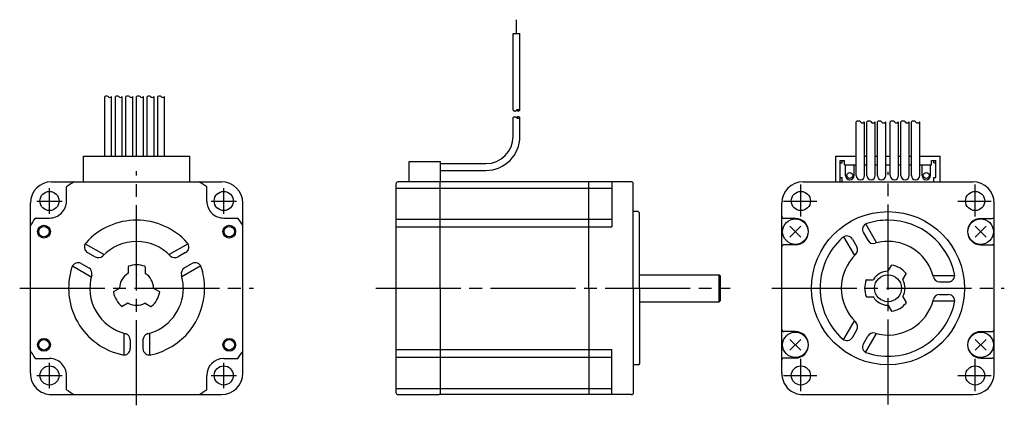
# Model space of a CAD drawing. Extents: x -204 to 27, y -28 to 63.
import ezdxf

# ---------------------------------------------------------------- set-up
doc = ezdxf.new("R2010")
doc.units = 0
doc.header["$PDSIZE"] = -0.5
doc.linetypes.add('CENTER', pattern=[27, 20, -2, 3, -2])
doc.layers.get('0').update_dxf_attribs({"linetype": 'CONTINUOUS'})

# ---------------------------------------------------------------- blocks, each defined once
blk = doc.blocks.new('A$C2FCF19ED')
for p, q in [((-87.4, 59.86), (-87.4, 63.11)), ((-88.2, 41.83), (-88.2, 59.86)), ((-88.2, 59.86), (-86.6, 59.86)), ((-86.6, 41.83), (-86.6, 59.86)), ((-184.3, 31), (-184.3, 45.03)), ((-182.7, 31), (-182.7, 45.03)), ((-181.8, 31), (-181.8, 45.03)), ((-180.2, 31), (-180.2, 45.03)), ((-179.3, 31), (-179.3, 45.03)), ((-177.7, 31), (-177.7, 45.03)), ((-176.8, 31), (-176.8, 45.03)), ((-175.2, 31), (-175.2, 45.03)), ((-174.3, 31), (-174.3, 45.03)), ((-172.7, 31), (-172.7, 45.03)), ((-171.8, 31), (-171.8, 45.03)), ((-170.2, 31), (-170.2, 45.03)), ((-88.2, 41.83), (-88.13, 41.77)), ((-88.13, 41.77), (-88.06, 41.72)), ((-88.06, 41.72), (-87.97, 41.67)), ((-87.64, 41.67), (-87.56, 41.72)), ((-87.56, 41.72), (-87.48, 41.77)), ((-87.48, 41.77), (-87.4, 41.83)), ((-87.4, 41.83), (-87.33, 41.89)), ((-87.34, 41.77), (-87.4, 41.83)), ((-87.26, 41.72), (-87.34, 41.77)), ((-87.33, 41.89), (-87.25, 41.95)), ((-87.18, 41.67), (-87.26, 41.72)), ((-87.25, 41.95), (-87.17, 41.99)), ((-87.17, 41.99), (-87.09, 42.02)), ((-87.09, 42.02), (-87, 42.03)), ((-87, 42.03), (-86.92, 42.02)), ((-86.92, 42.02), (-86.83, 41.99)), ((-86.83, 41.99), (-86.75, 41.95)), ((-86.75, 41.72), (-86.83, 41.67)), ((-86.75, 41.95), (-86.67, 41.89)), ((-86.67, 41.77), (-86.75, 41.72)), ((-86.67, 41.89), (-86.6, 41.83)), ((-86.6, 41.83), (-86.67, 41.77)), ((-88.2, 40.12), (-88.13, 40.18)), ((-88.2, 35.7), (-88.2, 40.12)), ((-88.13, 40.18), (-88.06, 40.23)), ((-88.06, 40.23), (-87.97, 40.28)), ((-87.97, 41.67), (-87.89, 41.64)), ((-87.97, 40.28), (-87.89, 40.31)), ((-87.89, 41.64), (-87.8, 41.63)), ((-87.89, 40.31), (-87.8, 40.32)), ((-87.8, 41.63), (-87.72, 41.64)), ((-87.8, 40.32), (-87.72, 40.3)), ((-87.72, 41.64), (-87.64, 41.67)), ((-87.72, 40.3), (-87.64, 40.27)), ((-87.64, 40.27), (-87.56, 40.23)), ((-87.56, 40.23), (-87.48, 40.17)), ((-87.48, 40.17), (-87.4, 40.12)), ((-87.34, 40.18), (-87.4, 40.12)), ((-87.4, 40.12), (-87.33, 40.06)), ((-87.26, 40.23), (-87.34, 40.18)), ((-87.33, 40.06), (-87.25, 40)), ((-87.18, 40.28), (-87.26, 40.23)), ((-87.25, 40), (-87.17, 39.96)), ((-87.09, 41.64), (-87.18, 41.67)), ((-87.09, 40.3), (-87.18, 40.28)), ((-87.17, 39.96), (-87.09, 39.93)), ((-87, 41.63), (-87.09, 41.64)), ((-87, 40.32), (-87.09, 40.3)), ((-87.09, 39.93), (-87, 39.92)), ((-86.92, 41.64), (-87, 41.63)), ((-86.92, 40.3), (-87, 40.32)), ((-87, 39.92), (-86.92, 39.93)), ((-86.83, 41.67), (-86.92, 41.64)), ((-86.83, 40.28), (-86.92, 40.3)), ((-86.92, 39.93), (-86.83, 39.95)), ((-86.75, 40.23), (-86.83, 40.28)), ((-86.83, 39.95), (-86.75, 40)), ((-86.67, 40.18), (-86.75, 40.23)), ((-86.75, 40), (-86.67, 40.05)), ((-86.6, 40.12), (-86.67, 40.18)), ((-86.67, 40.05), (-86.6, 40.12)), ((-86.6, 35.7), (-86.6, 40.12)), ((-7.5, 26.5), (-7.5, 39.07)), ((-5.5, 26.5), (-5.5, 39.07)), ((-5, 26.5), (-5, 39.07)), ((-3, 26.5), (-3, 39.07)), ((-2.5, 26.5), (-2.5, 39.07)), ((-0.5, 26.5), (-0.5, 39.07)), ((0.5, 26.5), (0.5, 39.07)), ((2.5, 26.5), (2.5, 39.07)), ((3, 26.5), (3, 39.07)), ((5, 26.5), (5, 39.07)), ((5.5, 26.5), (5.5, 39.07)), ((7.5, 26.5), (7.5, 39.07)), ((-189.3, 25), (-189.3, 31)), ((-189.3, 31), (-164.3, 31)), ((-164.3, 25), (-164.3, 31)), ((-12.25, 25), (-12.25, 31)), ((-12.25, 31), (-7.5, 31)), ((-5.5, 31), (-5, 31)), ((-3, 31), (-2.5, 31)), ((-0.5, 31), (0.5, 31)), ((2.5, 31), (3, 31)), ((5, 31), (5.5, 31)), ((7.5, 31), (12.25, 31)), ((12.25, 25), (12.25, 31)), ((-112.7, 25), (-112.7, 29.8)), ((-112.7, 29.8), (-105.4, 29.8)), ((-105.4, 29.3), (-94.6, 29.3)), ((-11.25, 25), (-11.25, 30)), ((-11.25, 30), (-10.25, 30)), ((-11.25, 29.5), (-10.75, 29.5)), ((-10.75, 29.5), (-10.75, 30)), ((-10.25, 29), (-10.25, 30)), ((-10.25, 29), (-7.5, 29)), ((-10, 26.5), (-10, 29)), ((-8, 26.5), (-8, 29)), ((-5.5, 29), (-5, 29)), ((-3, 29), (-2.5, 29)), ((-0.5, 29), (0.5, 29)), ((2.5, 29), (3, 29)), ((5, 29), (5.5, 29)), ((7.5, 29), (10.25, 29)), ((8, 26.5), (8, 29)), ((10, 26.5), (10, 29)), ((10.25, 30), (11.25, 30)), ((10.25, 29), (10.25, 30)), ((10.75, 29.5), (10.75, 30)), ((10.75, 29.5), (11.25, 29.5)), ((11.25, 26), (11.25, 30)), ((-105.4, 27.7), (-94.6, 27.7)), ((-11.25, 26), (-10.75, 26)), ((-10.75, 25), (-10.75, 26)), ((10.75, 26), (11.25, 26)), ((10.75, 25), (10.75, 26)), ((-196.8, 25), (-156.8, 25)), ((-193.3, 20.5), (-193.3, 23.85)), ((-191.5, 25), (-176.8, 25)), ((-176.8, 25), (-162.1, 25)), ((-160.3, 20.5), (-160.3, 23.85)), ((-115.8, 24.5), (-115.8, -24.5)), ((-70.2, 25), (-115.3, 25)), ((-105.4, 0), (-105.4, 25)), ((-70.4, 0), (-70.4, 25)), ((-60.39, 25), (-70.2, 25)), ((-65, 25), (-65, 14.4)), ((-60, 0), (-60, 24.8)), ((-20, 25), (20, 25)), ((-201.8, -20), (-201.8, 20)), ((-151.8, -20), (-151.8, 20)), ((-25, -20), (-25, 20)), ((25, -20), (25, 20)), ((-200.65, 16.5), (-197.3, 16.5)), ((-156.3, 16.5), (-152.95, 16.5)), ((-58.8, 18), (-60, 18)), ((-58.5, 17.72), (-58.64, 17.91)), ((-58.5, 10.5), (-58.5, 17.72)), ((-21.8, 16.4), (-24.5, 16.4)), ((21.8, 16.4), (24.5, 16.4)), ((-201.8, 0), (-201.8, 14.7)), ((-151.8, 0), (-151.8, 14.7)), ((-20.53, 12.03), (-23.07, 14.57)), ((-20.53, 14.57), (-23.07, 12.03)), ((-5.24, 15.08), (-2.69, 10.67)), ((20.53, 14.57), (23.07, 12.03)), ((20.53, 12.03), (23.07, 14.57)), ((-10.46, 12.11), (-7.89, 7.67)), ((-5.79, 13.04), (-4.77, 11.26)), ((-188.91, 10.46), (-184.47, 7.89)), ((-164.69, 10.46), (-169.13, 7.89)), ((-58.5, 0), (-58.5, 10.5)), ((-21.78, 10.2), (-24.5, 10.2)), ((-8.39, 11.54), (-7.37, 9.76)), ((21.78, 10.2), (24.5, 10.2)), ((-188.34, 8.39), (-186.56, 7.37)), ((-165.26, 8.39), (-167.04, 7.37)), ((-191.91, 5.26), (-187.47, 2.69)), ((-189.84, 5.79), (-188.06, 4.77)), ((-178.8, 5.05), (-178.8, 3.52)), ((-174.8, 5.05), (-174.8, 3.52)), ((-161.72, 5.24), (-166.13, 2.69)), ((-163.76, 5.79), (-165.54, 4.77)), ((0.03, 4.05), (0.8, 5.38)), ((-58.5, 3.17), (-39.7, 3.17)), ((-39.7, -3.18), (-39.7, 3.17)), ((-39.7, 3.17), (-39.4, 2.87)), ((-39.4, -2.88), (-39.4, 2.87)), ((3.49, 2.05), (4.26, 3.38)), ((10.58, 3), (15.72, 3)), ((-201.8, -14.7), (-201.8, 0)), ((-151.8, -14.7), (-151.8, 0)), ((-5.05, 2), (-3.52, 2)), ((12.13, 1.5), (14.19, 1.5)), ((-180.85, -0.03), (-182.18, -0.8)), ((-172.75, -0.03), (-171.42, -0.8)), ((-105.4, 0), (-105.4, -25)), ((-70.4, 0), (-70.4, -25)), ((-60, 0), (-60, -24.8)), ((-58.5, 0), (-58.5, -10.5)), ((-5.05, -2), (-3.52, -2)), ((3.49, -2.05), (4.26, -3.38)), ((12.13, -1.5), (14.19, -1.5)), ((-178.85, -3.49), (-180.18, -4.26)), ((-174.75, -3.49), (-173.42, -4.26)), ((-58.5, -3.18), (-39.7, -3.18)), ((-39.7, -3.18), (-39.4, -2.88)), ((0.03, -4.05), (0.8, -5.38)), ((10.58, -3), (15.72, -3)), ((-10.46, -12.11), (-7.89, -7.67)), ((-179.8, -10.58), (-179.8, -15.72)), ((-173.8, -10.58), (-173.8, -15.72)), ((-58.5, -10.5), (-58.5, -17.72)), ((-21.78, -10.2), (-24.5, -10.2)), ((-8.39, -11.54), (-7.37, -9.76)), ((-5.79, -13.04), (-4.77, -11.26)), ((-5.26, -15.11), (-2.69, -10.67)), ((21.78, -10.2), (24.5, -10.2)), ((-178.3, -12.13), (-178.3, -14.19)), ((-175.3, -12.13), (-175.3, -14.19)), ((-20.53, -14.57), (-23.07, -12.03)), ((-20.53, -12.03), (-23.07, -14.57)), ((20.53, -12.03), (23.07, -14.57)), ((20.53, -14.57), (23.07, -12.03)), ((-65, -25), (-65, -14.4)), ((-200.65, -16.5), (-197.3, -16.5)), ((-156.3, -16.5), (-152.95, -16.5)), ((-58.8, -18), (-60, -18)), ((-58.5, -17.72), (-58.64, -17.91)), ((-21.8, -16.4), (-24.5, -16.4)), ((21.8, -16.4), (24.5, -16.4)), ((-193.3, -23.85), (-193.3, -20.5)), ((-160.3, -23.85), (-160.3, -20.5)), ((-196.8, -25), (-156.8, -25)), ((-191.5, -25), (-176.8, -25)), ((-176.8, -25), (-162.1, -25)), ((-115.3, -25), (-105.6, -25)), ((-70.2, -25), (-105.6, -25)), ((-60.39, -25), (-70.2, -25)), ((-20, -25), (20, -25))]:
    blk.add_line(p, q)
at = {"ltscale": 0.89203}
blk.add_line((-105.4, 29.8), (-105.4, 25), dxfattribs=at)
at = {"linetype": 'CENTER'}
for p, q in [((-176.8, -27.51), (-176.8, 27.51)), ((0, -27.36), (0, 27.36)), ((-197.3, 17.52), (-197.3, 23.48)), ((-156.3, 17.52), (-156.3, 23.48)), ((-20.5, 16.84), (-20.5, 24.39)), ((20.5, 16.84), (20.5, 24.39)), ((-200.28, 20.5), (-194.32, 20.5)), ((-159.28, 20.5), (-153.32, 20.5)), ((-24.56, 20.5), (-16.75, 20.5)), ((16.44, 20.5), (24.25, 20.5)), ((-27.36, 0), (27.36, 0)), ((-204.31, 0), (-149.29, 0)), ((-120.52, 0), (-37.17, 0)), ((-197.3, -23.48), (-197.3, -17.52)), ((-156.3, -23.48), (-156.3, -17.52)), ((-20.5, -24.16), (-20.5, -16.61)), ((20.5, -24.16), (20.5, -16.61)), ((-200.28, -20.5), (-194.32, -20.5)), ((-159.28, -20.5), (-153.32, -20.5)), ((-24.56, -20.5), (-16.75, -20.5)), ((16.44, -20.5), (24.25, -20.5))]:
    blk.add_line(p, q, dxfattribs=at)
at = {"ltscale": 0.618288}
for p, q in [((-115.8, 23.55), (-65, 23.55)), ((-115.8, 16.2), (-65, 16.2)), ((-115.8, 14.4), (-65, 14.4)), ((-115.8, -14.4), (-65, -14.4)), ((-115.8, -16.2), (-65, -16.2)), ((-115.8, -23.55), (-65, -23.55))]:
    blk.add_line(p, q, dxfattribs=at)
for centre, radius in [((-9, 26.5), 0.7), ((9, 26.5), 0.7), ((-21.8, 13.3), 3), ((0, 0), 18), ((21.8, 13.3), 3), ((-198.6, 13.3), 1.5), ((-198.6, 13.3), 1.23), ((-155, 13.3), 1.5), ((-155, 13.3), 1.23), ((0, 0), 3.17), ((-21.8, -13.3), 3), ((21.8, -13.3), 3), ((-198.6, -13.3), 1.5), ((-198.6, -13.3), 1.23), ((-155, -13.3), 1.5), ((-155, -13.3), 1.23)]:
    blk.add_circle(centre, radius)
for centre in [(-197.3, 20.5), (-156.3, 20.5), (-20.5, 20.5), (20.5, 20.5), (-197.3, -20.5), (-156.3, -20.5), (-20.5, -20.5), (20.5, -20.5)]:
    blk.add_circle(centre, 2.25, dxfattribs=at)
at = {"ltscale": 0.89203}
for centre, radius, start, end in [((-183.9, 44.54), 0.636, 50.9985, 129.0015), ((-183.1, 45.35), 0.514, 218.4912, 320.7509), ((-181.4, 44.54), 0.636, 50.9985, 129.0015), ((-180.6, 45.35), 0.514, 218.4912, 320.7509), ((-178.9, 44.54), 0.636, 50.9985, 129.0015), ((-178.1, 45.35), 0.514, 218.4912, 320.7509), ((-176.4, 44.54), 0.636, 50.9985, 129.0015), ((-175.6, 45.35), 0.514, 218.4912, 320.7509), ((-173.9, 44.54), 0.636, 50.9985, 129.0015), ((-173.1, 45.35), 0.514, 218.4912, 320.7509), ((-171.4, 44.54), 0.636, 50.9985, 129.0015), ((-170.6, 45.35), 0.514, 218.4912, 320.7509), ((-7, 38.61), 0.679, 42.5823, 137.4177), ((-6, 39.52), 0.673, 222.0191, 317.9809), ((-4.5, 38.61), 0.679, 42.5823, 137.4177), ((-3.5, 39.52), 0.673, 222.0191, 317.9809), ((-2, 38.61), 0.679, 42.5823, 137.4177), ((-1, 39.52), 0.673, 222.0191, 317.9809), ((1, 38.61), 0.679, 42.5823, 137.4177), ((2, 39.52), 0.673, 222.0191, 317.9809), ((3.5, 38.61), 0.679, 42.5823, 137.4177), ((4.5, 39.52), 0.673, 222.0191, 317.9809), ((6, 38.61), 0.679, 42.5823, 137.4177), ((7, 39.52), 0.673, 222.0191, 317.9809)]:
    blk.add_arc(centre, radius, start, end, dxfattribs=at)
for centre, radius, start, end in [((-94.6, 35.7), 8, 270, 0), ((-94.6, 35.7), 6.4, 270, 0), ((-9, 26.5), 1, 179.9999, 359.9998), ((-6.5, 26.5), 1, 179.9999, 359.9998), ((-4, 26.5), 1, 179.9999, 359.9998), ((-1.5, 26.5), 1, 179.9999, 359.9998), ((1.5, 26.5), 1, 179.9999, 359.9998), ((4, 26.5), 1, 179.9999, 359.9998), ((6.5, 26.5), 1, 179.9999, 359.9998), ((9, 26.5), 1, 179.9999, 359.9998), ((-196.8, 20), 5, 90, 179.9999), ((-176.8, 0), 29, 120.4503, 124.6781), ((-176.8, 0), 29, 55.3219, 59.5497), ((-156.8, 20), 5, 0, 90), ((-115.3, 24.5), 0.5, 90, 180), ((-60.4, 24.5), 0.5, 36.8699, 90), ((-20, 20), 5, 90, 179.9999), ((20, 20), 5, 0, 90), ((-197.3, 20.5), 4, 269.9998, 0), ((-156.3, 20.5), 4, 179.9999, 270), ((-176.8, 0), 29, 145.3219, 149.5497), ((-176.8, 0), 29, 30.4503, 34.6781), ((-58.8, 17.8), 0.2, 35.0004, 90), ((-24.5, 16.9), 0.5, 180, 270), ((-21.8, 13.3), 3.1, 270, 90), ((21.8, 13.3), 3.1, 90, 270), ((24.5, 16.9), 0.5, 270, 0), ((-176.8, 0), 16, 41.9403, 138.0595), ((-4.5, 13.79), 1.5, 108.0572, 210.0008), ((0, 0), 16, 90, 108.0592), ((0, 0), 16, 11.9405, 89.9999), ((0, 0), 16, 131.9403, 228.0595), ((-9.69, 10.79), 1.5, 29.9993, 131.9392), ((-187.59, 9.69), 1.5, 138.0607, 240.0007), ((-176.8, 0), 11, 43.8863, 136.1134), ((-166.01, 9.69), 1.5, 299.9993, 41.9392), ((-24.5, 9.7), 0.5, 90, 180), ((-8.67, 9.01), 1.5, 313.8879, 29.999), ((-3.47, 12.01), 1.5, 210.0002, 286.1135), ((0, 0), 11, 90, 106.1134), ((0, 0), 11, 13.8866, 89.9999), ((24.5, 9.7), 0.5, 0, 90), ((-185.81, 8.67), 1.5, 240, 316.1135), ((-167.79, 8.67), 1.5, 223.8879, 299.999), ((0, 0), 11, 133.8863, 226.1134), ((-176.8, 0), 16, 161.9407, 258.0593), ((-190.59, 4.5), 1.5, 59.9988, 161.9428), ((-188.81, 3.47), 1.5, 343.886, 59.9996), ((-178.7, 5.05), 0.1, 110.6033, 180.0071), ((-176.8, 0), 5.5, 69.3993, 110.6006), ((-174.9, 5.05), 0.1, 359.9928, 69.3968), ((-164.79, 3.47), 1.5, 120.0002, 196.1135), ((-163.01, 4.5), 1.5, 18.0572, 120.0008), ((-176.8, 0), 16, 360, 18.0592), ((0.88, 5.33), 0.1, 80.6004, 150.0011), ((0, 0), 5.5, 39.3996, 80.6008), ((-176.8, 0), 11, 163.8865, 256.1133), ((-176.8, 0), 4, 120.8099, 179.1912), ((-178.9, 3.52), 0.1, 300.8216, 0.023), ((-174.7, 3.52), 0.1, 179.9768, 239.1782), ((-176.8, 0), 4, 0.8109, 59.1901), ((-176.8, 0), 11, 360, 16.1134), ((0, 0), 4, 90.8109, 149.1901), ((-0.06, 4.1), 0.1, 270.7947, 329.9915), ((4.17, 3.43), 0.1, 330.0002, 39.3989), ((12.13, 3), 1.5, 193.8866, 270), ((14.19, 3), 1.5, 270, 11.9405), ((-180.9, 0.06), 0.1, 299.9942, 359.1774), ((-172.7, 0.06), 0.1, 180.7947, 239.9915), ((0, 0), 5.5, 159.3993, 200.6006), ((-5.05, 1.9), 0.1, 89.9928, 159.3968), ((-3.52, 2.1), 0.1, 269.9768, 329.1782), ((3.58, 2), 0.1, 150.0002, 209.191), ((0, 0), 4, 330.8113, 29.1901), ((-182.13, -0.88), 0.1, 120.0001, 189.4014), ((-176.8, 0), 5.5, 189.4002, 230.6013), ((-176.8, 0), 11, 283.8866, 359.9999), ((-176.8, 0), 16, 281.9405, 359.9999), ((-176.8, 0), 5.5, 309.3996, 350.6008), ((-171.47, -0.88), 0.1, 350.6004, 60.0011), ((-5.05, -1.9), 0.1, 200.6033, 270.0071), ((-3.52, -2.1), 0.1, 30.8216, 90.023), ((0, 0), 4, 210.8099, 269.1912), ((3.58, -2), 0.1, 150.8112, 209.9987), ((12.13, -3), 1.5, 89.9999, 166.1134), ((14.19, -3), 1.5, 348.0593, 89.9999), ((-180.23, -4.17), 0.1, 230.5998, 299.9996), ((-178.8, -3.58), 0.1, 60.8112, 119.9987), ((-176.8, 0), 4, 240.8113, 299.1901), ((-174.8, -3.58), 0.1, 60.0002, 119.191), ((-173.37, -4.17), 0.1, 240.0002, 309.3989), ((0, 0), 16, 251.9407, 348.0593), ((0, 0), 11, 253.8865, 346.1133), ((-0.06, -4.1), 0.1, 29.9942, 89.1774), ((0, 0), 5.5, 279.4002, 320.6013), ((4.17, -3.43), 0.1, 320.5998, 29.9996), ((0.88, -5.33), 0.1, 210.0001, 279.4014), ((-8.67, -9.01), 1.5, 330, 46.1135), ((-179.8, -12.13), 1.5, 359.9999, 76.1134), ((-173.8, -12.13), 1.5, 103.8866, 180), ((-24.5, -9.7), 0.5, 180, 270), ((-21.8, -13.3), 3.1, 270, 90), ((-9.69, -10.79), 1.5, 228.0607, 330.0007), ((-3.47, -12.01), 1.5, 73.886, 149.9996), ((21.8, -13.3), 3.1, 90, 270), ((24.5, -9.7), 0.5, 270, 0), ((-4.5, -13.79), 1.5, 149.9988, 251.9428), ((-176.8, 0), 29, 210.4503, 214.6781), ((-179.8, -14.19), 1.5, 258.0593, 359.9999), ((-173.8, -14.19), 1.5, 180, 281.9405), ((-176.8, 0), 29, 325.3218, 329.5496), ((-197.3, -20.5), 4, 359.9998, 90), ((-156.3, -20.5), 4, 90, 180), ((-58.8, -17.8), 0.2, 270, 324.9996), ((-24.5, -16.9), 0.5, 90, 180), ((24.5, -16.9), 0.5, 0, 90), ((-196.8, -20), 5, 179.9999, 270), ((-156.8, -20), 5, 270, 0), ((-20, -20), 5, 179.9999, 270), ((20, -20), 5, 270, 0), ((-176.8, 0), 29, 235.3219, 239.5497), ((-176.8, 0), 29, 300.4502, 304.678), ((-115.3, -24.5), 0.5, 180.0001, 270), ((-60.4, -24.5), 0.5, 270, 323.1301)]:
    blk.add_arc(centre, radius, start, end)
for p in [(-176.8, 3.17), (-3.18, 0)]:
    blk.add_point(p)

msp = doc.modelspace()

# ---------------------------------------------------------------- block references
msp.add_blockref('A$C2FCF19ED', (0, 0))

doc.saveas('drawing.dxf')
